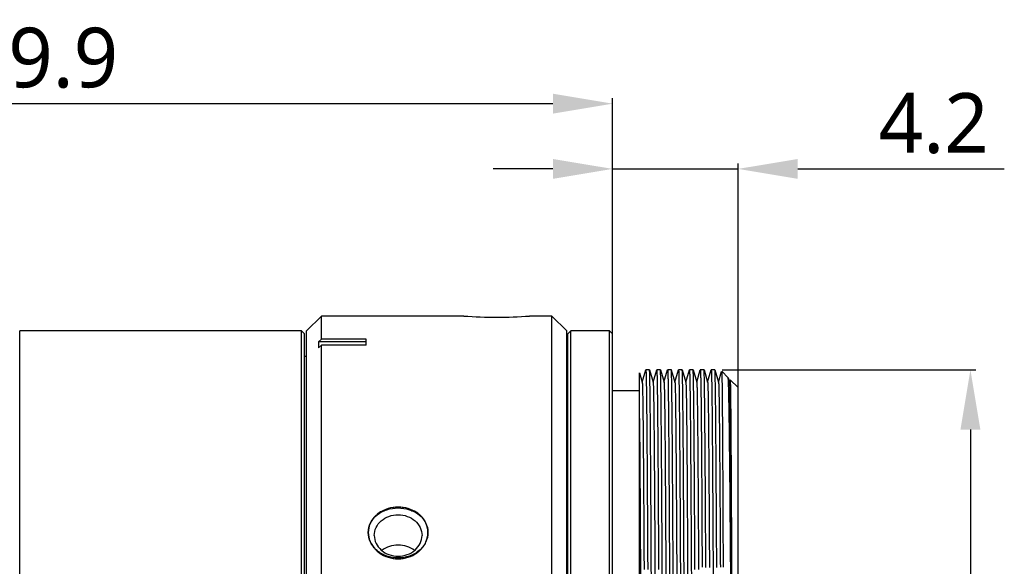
# Model space of a CAD drawing. Extents: x 678 to 799, y -56 to 8.
# Tile 6 of 8: x 708 to 741, y -10 to 8. Entities that reach past the tile are written whole.
import ezdxf

# ---------------------------------------------------------------- set-up
doc = ezdxf.new("R2010")
doc.units = 0
doc.header["$LTSCALE"] = 0.5
doc.header["$MEASUREMENT"] = 0
for name, color, linetype in [('1', 7, 'Continuous'), ('C-MOUNT_DXF_CONTINUOUS_LINE', 7, 'Continuous'), ('DIAPHRAGM-CYDXF_CONTINUOUS_LINE', 7, 'Continuous'), ('ENGRAVING-CYDXF_CONTINUOUS_LINE', 7, 'Continuous'), ('FLMC01-102_DXF_CONTINUOUS_LINE', 7, 'Continuous')]:
    doc.layers.add(name, color=color, linetype=linetype)
doc.styles.get("Standard").update_dxf_attribs({"font": 'Roboto-Regular.ttf'})
doc.dimstyles.get("Standard").update_dxf_attribs({"dimtxt": 0.18, "dimasz": 0.18, "dimexe": 0.18, "dimexo": 0.0625, "dimgap": 0.09, "dimtad": 0, "dimdec": 4, "dimzin": 0, "dimdsep": 46, "dimtxsty": 'STANDARD', "dimcen": 0.09, "dimadec": 0, "dimazin": 0, "dimtfac": 1, "dimtdec": 4, "dimtofl": 0, "dimtmove": 0, "dimatfit": 3, "dimfxl": 1, "dimtolj": 1, "dimtzin": 0, "dimarcsym": 0})

# ---------------------------------------------------------------- blocks, each defined once
blk = doc.blocks.new('*D24')
at = {"layer": '1', "color": 0, "linetype": 'Continuous', "lineweight": -2}
for p, q in [((731.672, -3.549), (740.167, -3.549)), ((739.987, -5.549), (739.987, -26.949)), ((731.672, -28.949), (740.167, -28.949))]:
    blk.add_line(p, q, dxfattribs=at)
at = {"layer": '1', "color": 0, "linetype": 'Continuous'}
for points in [[(740.32, -5.549), (739.654, -5.549), (739.987, -3.549)], [(739.654, -26.949), (740.32, -26.949), (739.987, -28.949)]]:
    blk.add_solid(points, dxfattribs=at)
at = {"layer": 'Defpoints', "color": 0, "linetype": 'Continuous'}
for p in [(731.609, -3.549), (731.609, -28.949), (739.987, -28.949)]:
    blk.add_point(p, dxfattribs=at)
at = {"layer": '1', "color": 0, "linetype": 'Continuous', "insert": (738.387, -16.249), "char_height": 2, "attachment_point": 5, "rotation": 90}
blk.add_mtext('\\A1;1/32UN', dxfattribs=at)
blk = doc.blocks.new('*D26')
at = {"layer": '1', "color": 0, "linetype": 'Continuous', "lineweight": -2}
for p, q in [((688.134, -1.987), (688.134, 5.545)), ((726.009, 5.365), (690.134, 5.365)), ((728.009, -3.474), (728.009, 5.545))]:
    blk.add_line(p, q, dxfattribs=at)
at = {"layer": '1', "color": 0, "linetype": 'Continuous'}
for points in [[(690.134, 5.698), (690.134, 5.032), (688.134, 5.365)], [(726.009, 5.032), (726.009, 5.698), (728.009, 5.365)]]:
    blk.add_solid(points, dxfattribs=at)
at = {"layer": 'Defpoints', "color": 0, "linetype": 'Continuous'}
for p in [(688.134, 5.365), (688.134, -2.049), (728.009, -3.537)]:
    blk.add_point(p, dxfattribs=at)
at = {"layer": '1', "color": 0, "linetype": 'Continuous', "insert": (708.87, 6.892), "char_height": 2, "attachment_point": 5}
blk.add_mtext('\\A1;39.9', dxfattribs=at)
blk = doc.blocks.new('*D27')
at = {"layer": '1', "color": 0, "linetype": 'Continuous', "lineweight": -2}
for p, q in [((728.009, -3.575), (728.009, 3.36)), ((732.208, -4.164), (732.208, 3.36)), ((726.009, 3.18), (724.009, 3.18)), ((728.009, 3.18), (732.208, 3.18)), ((734.208, 3.18), (741.122, 3.18))]:
    blk.add_line(p, q, dxfattribs=at)
at = {"layer": '1', "color": 0, "linetype": 'Continuous'}
for points in [[(726.009, 2.847), (726.009, 3.513), (728.009, 3.18)], [(734.208, 3.513), (734.208, 2.847), (732.208, 3.18)]]:
    blk.add_solid(points, dxfattribs=at)
at = {"layer": 'Defpoints', "color": 0, "linetype": 'Continuous'}
for p in [(732.208, 3.18), (728.009, -3.638), (732.208, -4.227)]:
    blk.add_point(p, dxfattribs=at)
at = {"layer": '1', "color": 0, "linetype": 'Continuous', "insert": (738.76, 4.701), "char_height": 2, "attachment_point": 5}
blk.add_mtext('\\A1;4.2', dxfattribs=at)

msp = doc.modelspace()

# ---------------------------------------------------------------- linework, layer by layer
at = {"layer": 'C-MOUNT_DXF_CONTINUOUS_LINE', "color": 7, "linetype": 'Continuous'}
for p, q in [((726.5077, -2.3468), (726.6077, -2.2468)), ((727.9077, -2.2468), (726.6077, -2.2468)), ((727.9077, -2.2468), (728.0077, -2.3468)), ((728.998, -3.9656), (729.1191, -3.5484)), ((729.243, -3.5468), (729.12, -3.5468)), ((729.2439, -3.5484), (729.243, -3.5468)), ((729.2439, -3.5484), (729.3649, -3.9656)), ((729.363, -3.9656), (729.4841, -3.5484)), ((729.608, -3.5468), (729.485, -3.5468)), ((729.6089, -3.5484), (729.608, -3.5468)), ((729.6089, -3.5484), (729.7299, -3.9656)), ((729.728, -3.9656), (729.8491, -3.5484)), ((729.973, -3.5468), (729.85, -3.5468)), ((729.9739, -3.5484), (729.973, -3.5468)), ((729.9739, -3.5484), (730.0949, -3.9656)), ((730.093, -3.9656), (730.2141, -3.5484)), ((730.338, -3.5468), (730.215, -3.5468)), ((730.3389, -3.5484), (730.338, -3.5468)), ((730.3389, -3.5484), (730.4599, -3.9656)), ((730.458, -3.9656), (730.5791, -3.5484)), ((730.703, -3.5468), (730.58, -3.5468)), ((730.7039, -3.5484), (730.703, -3.5468)), ((730.7039, -3.5484), (730.8249, -3.9656)), ((730.823, -3.9656), (730.9441, -3.5484)), ((731.068, -3.5468), (730.945, -3.5468)), ((731.0689, -3.5484), (731.068, -3.5468)), ((731.0689, -3.5484), (731.1899, -3.9656)), ((731.188, -3.9656), (731.3091, -3.5484)), ((731.433, -3.5468), (731.31, -3.5468)), ((731.4339, -3.5484), (731.433, -3.5468)), ((731.4339, -3.5484), (731.5549, -3.9656)), ((731.553, -3.9656), (731.6592, -3.5998)), ((731.6599, -3.599), (731.8757, -3.8149)), ((728.9077, -3.6478), (728.9999, -3.9656)), ((731.8771, -3.8178), (731.8757, -3.8149)), ((731.8771, -3.8178), (731.9199, -3.9656)), ((731.918, -3.9656), (731.9421, -3.8828)), ((731.9428, -3.8819), (732.2077, -4.1468)), ((728.0077, -4.2468), (728.9077, -4.2468)), ((732.2077, -28.3468), (732.2077, -4.1468)), ((730.0068, -5.6322), (730.003, -5.2046)), ((730.245, -5.2046), (730.2488, -5.633)), ((730.124, -5.5672), (730.1247, -5.6405)), ((730.3872, -7.8315), (730.3837, -7.2737)), ((730.3881, -7.987), (730.3872, -7.8315)), ((729.171, -8.1426), (729.1716, -8.2462)), ((729.2947, -8.253), (729.294, -8.1417)), ((729.536, -8.1429), (729.5367, -8.253)), ((729.6597, -8.2558), (729.659, -8.142)), ((730.3956, -9.2875), (730.3881, -7.987)), ((729.6602, -8.3441), (729.6597, -8.2558)), ((729.9017, -8.2558), (729.9022, -8.3428)), ((729.9022, -8.3428), (729.9058, -8.9806)), ((730.6331, -8.4888), (730.641, -9.9369)), ((730.764, -9.9362), (730.7561, -8.4882)), ((728.9319, -8.6349), (728.9342, -9.046)), ((731.9834, -8.596), (731.9835, -8.6182)), ((731.9835, -8.6182), (731.9898, -10.0641)), ((731.0009, -8.9816), (731.006, -9.9367)), ((730.0396, -11.0132), (730.0306, -9.301)), ((730.2726, -9.3011), (730.28, -10.7136)), ((730.4029, -10.6819), (730.3956, -9.2875)), ((731.3675, -9.2851), (731.371, -9.9398)), ((729.18, -9.7384), (729.1826, -10.2376)), ((729.3079, -10.6834), (729.304, -9.9374)), ((729.4239, -9.9449), (729.4243, -10.0145)), ((729.4243, -10.0145), (729.4284, -10.764)), ((729.546, -9.9365), (729.5476, -10.2376)), ((730.1548, -10.0942), (730.1584, -10.7617)), ((730.5198, -10.099), (730.5234, -10.7748)), ((730.641, -9.9369), (730.6449, -10.6777)), ((730.7656, -10.2389), (730.764, -9.9362)), ((730.8839, -9.9407), (730.8855, -10.2379)), ((731.006, -9.9367), (731.0072, -10.1632)), ((731.371, -9.9398), (731.4314, -22.5534)), ((731.4953, -10.1713), (731.4951, -10.1302))]:
    msp.add_line(p, q, dxfattribs=at)
at = {"layer": 'C-MOUNT_DXF_CONTINUOUS_LINE', "linetype": 'Continuous'}
for p, q in [((726.6077, -30.2468), (726.6077, -2.2468)), ((727.9077, -30.2468), (727.9077, -2.2468)), ((726.5077, -30.1468), (726.5077, -2.3468)), ((728.0077, -30.1468), (728.0077, -2.3468)), ((728.9077, -28.9468), (728.9077, -3.649))]:
    msp.add_line(p, q, dxfattribs=at)
at = {"layer": 'C-MOUNT_DXF_CONTINUOUS_LINE', "color": 7, "linetype": 'Continuous'}
msp.add_lwpolyline([(731.371, -9.9469), (731.379, -11.5133), (731.3855, -12.843)], dxfattribs=at)
msp.add_arc((727.6253, -4.1001), 4.3246, 1.85471, 2.00668, dxfattribs=at)
for points, knots in [([(729.12, -3.5468), (729.1205, -3.5468), (729.1211, -3.5491), (729.1217, -3.5522), (729.1225, -3.5585), (729.1237, -3.5711), (729.125, -3.5932), (729.1266, -3.6266), (729.1281, -3.6696), (729.1297, -3.722), (729.1313, -3.7839), (729.1335, -3.8852), (729.1362, -4.035), (729.1394, -4.2423), (729.1425, -4.4858), (729.1457, -4.7647), (729.1489, -5.0782), (729.152, -5.4255), (729.1552, -5.8053), (729.1596, -6.3736), (729.165, -7.1562), (729.169, -7.8016), (729.171, -8.1426)], [0, 0, 0, 0, 0.0003135, 0.0011161, 0.0024325, 0.0042663, 0.0094878, 0.016779, 0.0261351, 0.0375504, 0.0510188, 0.0665344, 0.1036681, 0.1488207, 0.2018413, 0.2625788, 0.3308723, 0.4065012, 0.489223, 0.5787951, 0.7774393, 1, 1, 1, 1]), ([(729.294, -8.1417), (729.2921, -7.8066), (729.2881, -7.1717), (729.2819, -6.2756), (729.2758, -5.4955), (729.2704, -4.922), (729.2661, -4.5279), (729.263, -4.2829), (729.2599, -4.0726), (729.2568, -3.8977), (729.2537, -3.7587), (729.2511, -3.6656), (729.2488, -3.6093), (729.2474, -3.5808), (729.2458, -3.5616), (729.2449, -3.5517), (729.2439, -3.5484)], [0, 0, 0, 0, 0.2188535, 0.4146765, 0.585152, 0.7283563, 0.7891712, 0.8425649, 0.888394, 0.9265156, 0.9567962, 0.9791645, 0.9873675, 0.9935759, 0.997786, 1, 1, 1, 1]), ([(729.485, -3.5468), (729.4855, -3.5468), (729.4861, -3.5491), (729.4867, -3.5522), (729.4875, -3.5585), (729.4887, -3.5711), (729.49, -3.5932), (729.4916, -3.6266), (729.4931, -3.6696), (729.4947, -3.722), (729.4963, -3.7839), (729.4985, -3.8852), (729.5012, -4.035), (729.5044, -4.2424), (729.5075, -4.4858), (729.5107, -4.7648), (729.5139, -5.0783), (729.517, -5.4256), (729.5202, -5.8055), (729.5246, -6.3739), (729.53, -7.1565), (729.534, -7.8019), (729.536, -8.1429)], [0, 0, 0, 0, 0.0003135, 0.001116, 0.0024325, 0.0042663, 0.0094878, 0.0167791, 0.0261352, 0.0375505, 0.051019, 0.0665347, 0.1036686, 0.1488215, 0.2018424, 0.2625802, 0.3308738, 0.4065029, 0.4892247, 0.5787968, 0.7774404, 1, 1, 1, 1]), ([(729.659, -8.142), (729.6571, -7.8069), (729.6531, -7.1719), (729.6469, -6.2758), (729.6408, -5.4956), (729.6354, -4.9221), (729.6311, -4.528), (729.628, -4.2829), (729.6249, -4.0726), (729.6218, -3.8977), (729.6187, -3.7587), (729.6161, -3.6656), (729.6138, -3.6093), (729.6124, -3.5808), (729.6108, -3.5616), (729.6099, -3.5517), (729.6089, -3.5484)], [0, 0, 0, 0, 0.2188527, 0.4146753, 0.5851508, 0.7283554, 0.7891705, 0.8425644, 0.8883938, 0.9265155, 0.9567962, 0.9791646, 0.9873675, 0.9935759, 0.9977861, 1, 1, 1, 1]), ([(729.85, -3.5468), (729.8505, -3.5468), (729.8511, -3.5492), (729.8518, -3.5523), (729.8525, -3.5588), (729.8537, -3.5718), (729.8551, -3.5944), (729.8566, -3.6287), (729.8582, -3.6728), (729.8598, -3.7266), (729.8614, -3.7901), (729.8637, -3.8941), (729.8665, -4.0478), (729.8696, -4.2605), (729.8728, -4.5102), (729.876, -4.7963), (729.8792, -5.1178), (729.8825, -5.4738), (729.8857, -5.863), (729.8901, -6.4452), (729.8956, -7.2464), (729.8996, -7.9069), (729.9017, -8.2558)], [0, 0, 0, 0, 0.0003129, 0.0011162, 0.0024346, 0.0042714, 0.0095013, 0.0168043, 0.0261756, 0.0376091, 0.051099, 0.066639, 0.1038273, 0.1490387, 0.2021197, 0.2629168, 0.3312628, 0.4069282, 0.4896669, 0.5792325, 0.7777553, 1, 1, 1, 1]), ([(730.003, -5.2046), (730.0019, -5.081), (729.9996, -4.8487), (729.996, -4.523), (729.9924, -4.2431), (729.9889, -4.0102), (729.9858, -3.8461), (729.9832, -3.739), (729.9814, -3.677), (729.9796, -3.6273), (729.978, -3.59), (729.9761, -3.5651), (729.9751, -3.5525), (729.9739, -3.5484)], [0, 0, 0, 0, 0.223755, 0.4207288, 0.5899671, 0.7306799, 0.842397, 0.8872473, 0.9246926, 0.9547065, 0.9772696, 0.9923661, 1, 1, 1, 1]), ([(730.215, -3.5468), (730.2156, -3.5468), (730.2162, -3.5501), (730.2171, -3.5542), (730.2179, -3.563), (730.2189, -3.5744), (730.2198, -3.5894), (730.2211, -3.6158), (730.2227, -3.657), (730.2245, -3.7164), (730.2264, -3.7888), (730.2282, -3.8742), (730.2301, -3.9725), (730.232, -4.0836), (730.2346, -4.2571), (730.2378, -4.5049), (730.2415, -4.8387), (730.2438, -5.0774), (730.245, -5.2046)], [0, 0, 0, 0, 0.0011491, 0.0042016, 0.0092294, 0.0162412, 0.025238, 0.0362186, 0.0641223, 0.0999324, 0.1436246, 0.1951536, 0.2544607, 0.3214867, 0.3961723, 0.5682562, 0.7698801, 1, 1, 1, 1]), ([(730.3718, -5.6355), (730.3705, -5.4799), (730.3679, -5.1873), (730.3639, -4.7768), (730.3598, -4.4236), (730.3558, -4.1296), (730.3523, -3.9222), (730.3494, -3.787), (730.3474, -3.7088), (730.3453, -3.6464), (730.3436, -3.5996), (730.3413, -3.5688), (730.3403, -3.5533), (730.3389, -3.5484)], [0, 0, 0, 0, 0.2235375, 0.420551, 0.5899924, 0.7310973, 0.8431553, 0.8880763, 0.9255207, 0.9554598, 0.9778659, 0.9927149, 1, 1, 1, 1]), ([(730.58, -3.5468), (730.5805, -3.5468), (730.5811, -3.5493), (730.5818, -3.5526), (730.5826, -3.5595), (730.5838, -3.5731), (730.5852, -3.597), (730.5868, -3.6331), (730.5884, -3.6795), (730.5901, -3.7362), (730.5917, -3.803), (730.594, -3.9125), (730.5969, -4.0743), (730.6002, -4.298), (730.6034, -4.5607), (730.6067, -4.8615), (730.61, -5.1995), (730.6133, -5.5734), (730.6166, -5.9821), (730.6212, -6.5927), (730.6268, -7.4319), (730.6309, -8.1237), (730.6331, -8.4888)], [0, 0, 0, 0, 0.0003116, 0.0011169, 0.0024394, 0.0042822, 0.0095297, 0.0168575, 0.0262602, 0.0377319, 0.0512662, 0.0668568, 0.1041577, 0.1494899, 0.2026958, 0.2636171, 0.3320701, 0.4078104, 0.4905842, 0.5801378, 0.7784059, 1, 1, 1, 1]), ([(730.7561, -8.4882), (730.754, -8.1292), (730.7499, -7.4481), (730.7435, -6.4862), (730.7371, -5.647), (730.7315, -5.0294), (730.7269, -4.6045), (730.7237, -4.3402), (730.7205, -4.1133), (730.7173, -3.9246), (730.7141, -3.7747), (730.7114, -3.6742), (730.709, -3.6136), (730.7075, -3.583), (730.7059, -3.5624), (730.7049, -3.5519), (730.7039, -3.5484)], [0, 0, 0, 0, 0.2180365, 0.4135827, 0.5841473, 0.7276336, 0.7886251, 0.8421869, 0.8881686, 0.9264203, 0.9567979, 0.9792164, 0.9874259, 0.9936282, 0.997819, 1, 1, 1, 1]), ([(730.945, -3.5468), (730.9455, -3.5468), (730.9461, -3.5496), (730.9469, -3.5533), (730.9477, -3.5609), (730.9486, -3.5707), (730.9494, -3.5837), (730.9507, -3.6066), (730.9522, -3.6424), (730.9539, -3.6938), (730.9556, -3.7566), (730.9573, -3.8306), (730.9598, -3.9518), (730.9628, -4.1308), (730.9662, -4.3783), (730.9697, -4.6686), (730.9731, -5.0008), (730.9766, -5.3736), (730.9801, -5.7857), (730.9835, -6.2355), (730.9883, -6.906), (730.9942, -7.8254), (730.9986, -8.5826), (731.0009, -8.9816)], [0, 0, 0, 0, 0.0003095, 0.0011192, 0.0024507, 0.0043065, 0.0066872, 0.0095922, 0.0169733, 0.0264439, 0.0379977, 0.051628, 0.0673274, 0.1048688, 0.1504614, 0.2039375, 0.2651264, 0.3338048, 0.4097051, 0.4925583, 0.5820852, 0.7797983, 1, 1, 1, 1]), ([(731.1303, -10.17), (731.1278, -9.6983), (731.123, -8.7984), (731.1154, -7.5213), (731.1089, -6.5483), (731.1036, -5.8512), (731.0998, -5.3948), (731.096, -4.9857), (731.0922, -4.6256), (731.0884, -4.3161), (731.0847, -4.0585), (731.0814, -3.8769), (731.0787, -3.7584), (731.0768, -3.6899), (731.0749, -3.6351), (731.0732, -3.5939), (731.0711, -3.5666), (731.0702, -3.5528), (731.0689, -3.5484)], [0, 0, 0, 0, 0.213688, 0.4076834, 0.5786089, 0.6544742, 0.7234899, 0.785371, 0.8398344, 0.8866346, 0.9255895, 0.9565231, 0.9689298, 0.9792808, 0.9875691, 0.993788, 0.9979318, 1, 1, 1, 1]), ([(731.31, -3.5468), (731.3106, -3.5468), (731.3112, -3.5498), (731.312, -3.5536), (731.3128, -3.5617), (731.3137, -3.5722), (731.3146, -3.5859), (731.3158, -3.6102), (731.3174, -3.6482), (731.3191, -3.7027), (731.3209, -3.7693), (731.3227, -3.8478), (731.3245, -3.9383), (731.3263, -4.0405), (731.3288, -4.2001), (731.3318, -4.4283), (731.3354, -4.7358), (731.339, -5.0874), (731.3425, -5.4818), (731.3461, -5.9175), (731.3497, -6.3927), (731.3546, -7.1001), (731.3607, -8.0684), (731.3652, -8.8656), (731.3675, -9.2851)], [0, 0, 0, 0, 0.0003085, 0.001121, 0.0024579, 0.0043218, 0.0067128, 0.0096308, 0.0170449, 0.0265583, 0.0381644, 0.0518567, 0.0676255, 0.0854521, 0.1053155, 0.151069, 0.2047184, 0.2660773, 0.3348916, 0.4108911, 0.4938029, 0.5833082, 0.7806719, 1, 1, 1, 1]), ([(731.4951, -10.1302), (731.4926, -9.6611), (731.4878, -8.7663), (731.4803, -7.4965), (731.4738, -6.5293), (731.4685, -5.8365), (731.4647, -5.383), (731.4609, -4.9765), (731.4571, -4.6187), (731.4534, -4.3112), (731.4496, -4.0553), (731.4464, -3.8748), (731.4436, -3.7571), (731.4418, -3.689), (731.4399, -3.6346), (731.4382, -3.5936), (731.4361, -3.5665), (731.4352, -3.5528), (731.4339, -3.5484)], [0, 0, 0, 0, 0.2137971, 0.407834, 0.5787522, 0.6546038, 0.7235999, 0.7854586, 0.8399003, 0.8866794, 0.9256152, 0.9565341, 0.9689356, 0.9792826, 0.9875683, 0.9937859, 0.9979299, 1, 1, 1, 1]), ([(731.6599, -3.599), (731.6605, -3.5996), (731.6607, -3.6028), (731.6616, -3.6085), (731.6622, -3.6182), (731.663, -3.6312), (731.6637, -3.6477), (731.6648, -3.6766), (731.666, -3.7215), (731.6675, -3.7857), (731.669, -3.8638), (731.6705, -3.9555), (731.6726, -4.1051), (731.6751, -4.3254), (731.6781, -4.6291), (731.6811, -4.9843), (731.684, -5.3894), (731.687, -5.8427), (731.69, -6.3421), (731.693, -6.8855), (731.6971, -7.6907), (731.7022, -8.7875), (731.706, -9.689), (731.7079, -10.1619)], [0, 0, 0, 0, 0.0003982, 0.0013214, 0.0027757, 0.0047615, 0.0072782, 0.0103252, 0.0180063, 0.0277975, 0.0396913, 0.0536797, 0.0697494, 0.1080413, 0.1543803, 0.2085785, 0.2704077, 0.3395724, 0.4157708, 0.4986854, 0.5879334, 0.7838263, 1, 1, 1, 1]), ([(731.9614, -10.0642), (731.958, -9.6204), (731.9513, -8.7741), (731.9409, -7.5734), (731.9305, -6.5158), (731.9216, -5.7321), (731.9142, -5.1896), (731.909, -4.8501), (731.9038, -4.5576), (731.8987, -4.3133), (731.8935, -4.1182), (731.8891, -3.9867), (731.8853, -3.9067), (731.8828, -3.8657), (731.8802, -3.8375), (731.8785, -3.8228), (731.8771, -3.8178)], [0, 0, 0, 0, 0.2131195, 0.4063945, 0.5766128, 0.7209869, 0.7827269, 0.8371585, 0.8840433, 0.923209, 0.9544989, 0.9777689, 0.986372, 0.9929462, 0.9974878, 1, 1, 1, 1]), ([(731.9428, -3.8819), (731.944, -3.8831), (731.9437, -3.89), (731.9457, -3.902), (731.9462, -3.9231), (731.947, -3.9392), (731.9473, -3.9487)], [0, 0, 0, 0, 0.0769192, 0.2689722, 0.5767126, 1, 1, 1, 1]), ([(728.9999, -3.9656), (729.0008, -3.9687), (729.0018, -3.978), (729.0033, -3.996), (729.0047, -4.0227), (729.007, -4.0751), (729.0096, -4.1618), (729.0125, -4.2909), (729.0155, -4.4533), (729.0186, -4.6486), (729.0216, -4.876), (729.0259, -5.2419), (729.0311, -5.7744), (729.0371, -6.4992), (729.0432, -7.3324), (729.047, -7.9231), (729.049, -8.2351)], [0, 0, 0, 0, 0.0022704, 0.0065277, 0.0127741, 0.0210059, 0.0434039, 0.0736757, 0.11176, 0.1575331, 0.2108535, 0.271579, 0.4146105, 0.5849852, 0.7808497, 1, 1, 1, 1]), ([(729.3649, -3.9656), (729.3661, -3.9696), (729.3671, -3.9823), (729.3691, -4.0071), (729.3707, -4.0444), (729.3725, -4.0939), (729.3743, -4.1557), (729.3769, -4.2623), (729.3801, -4.4256), (729.3837, -4.6572), (729.3873, -4.9354), (729.391, -5.2593), (729.3961, -5.7782), (729.4024, -6.5295), (729.4097, -7.5454), (729.4169, -8.7013), (729.4216, -9.5168), (729.4239, -9.9449)], [0, 0, 0, 0, 0.0021211, 0.0063022, 0.0125416, 0.0208322, 0.0311657, 0.0435333, 0.0743351, 0.1131248, 0.1597223, 0.2139406, 0.275585, 0.4200814, 0.5908798, 0.7852225, 1, 1, 1, 1]), ([(729.7299, -3.9656), (729.7309, -3.9687), (729.7318, -3.9782), (729.7334, -3.9967), (729.7348, -4.0239), (729.7371, -4.0776), (729.7397, -4.1664), (729.7427, -4.2987), (729.7457, -4.4651), (729.7488, -4.6652), (729.7519, -4.8982), (729.7562, -5.2731), (729.7615, -5.8184), (729.7676, -6.5604), (729.7737, -7.413), (729.7776, -8.0172), (729.7796, -8.3361)], [0, 0, 0, 0, 0.0022497, 0.0064955, 0.01274, 0.0209771, 0.0433988, 0.0736962, 0.1118027, 0.1576228, 0.2110032, 0.2717835, 0.4148863, 0.5853033, 0.781078, 1, 1, 1, 1]), ([(730.0949, -3.9656), (730.0961, -3.9696), (730.0971, -3.9819), (730.099, -4.006), (730.1006, -4.0423), (730.1033, -4.1144), (730.1063, -4.2341), (730.1099, -4.4129), (730.1134, -4.6382), (730.117, -4.9088), (730.1206, -5.2236), (730.1229, -5.4479), (730.124, -5.5672)], [0, 0, 0, 0, 0.0077097, 0.0228769, 0.0455189, 0.0756083, 0.1579939, 0.2697544, 0.4105817, 0.5798328, 0.7766079, 1, 1, 1, 1]), ([(730.4599, -3.9656), (730.4611, -3.9697), (730.4621, -3.9825), (730.4641, -4.0077), (730.4657, -4.0457), (730.4676, -4.096), (730.4694, -4.1589), (730.4721, -4.2675), (730.4752, -4.4337), (730.4789, -4.6694), (730.4826, -4.9527), (730.4862, -5.2823), (730.4885, -5.5173), (730.4897, -5.6423)], [0, 0, 0, 0, 0.0076422, 0.0227575, 0.0453741, 0.0754663, 0.1129892, 0.1578963, 0.2696747, 0.4104185, 0.5795756, 0.7763677, 1, 1, 1, 1]), ([(730.8249, -3.9656), (730.8261, -3.9697), (730.8271, -3.9823), (730.8291, -4.007), (730.8307, -4.0443), (730.8325, -4.0938), (730.8343, -4.1555), (730.8369, -4.2621), (730.8401, -4.4253), (730.8437, -4.6567), (730.8473, -4.9347), (730.851, -5.2583), (730.8561, -5.7769), (730.8624, -6.5277), (730.8696, -7.5428), (730.8769, -8.6979), (730.8816, -9.5129), (730.8839, -9.9407)], [0, 0, 0, 0, 0.0021155, 0.0062854, 0.0125174, 0.0208103, 0.0311519, 0.0435284, 0.0743292, 0.113099, 0.1597037, 0.2139345, 0.2755651, 0.4200664, 0.5908556, 0.7852206, 1, 1, 1, 1]), ([(731.1899, -3.9656), (731.1912, -3.9698), (731.1921, -3.9829), (731.1942, -4.0085), (731.1958, -4.0472), (731.1977, -4.0986), (731.1995, -4.1628), (731.2022, -4.2737), (731.2054, -4.4434), (731.2091, -4.6841), (731.2128, -4.9733), (731.2165, -5.3098), (731.2218, -5.8488), (731.2282, -6.6285), (731.2356, -7.6817), (731.243, -8.8786), (731.2477, -9.7223), (731.2502, -10.1649)], [0, 0, 0, 0, 0.0021046, 0.0062711, 0.0125056, 0.0208085, 0.0311714, 0.0435788, 0.0744636, 0.1133354, 0.1600562, 0.2144162, 0.2761732, 0.4208706, 0.5917056, 0.7858439, 1, 1, 1, 1]), ([(731.5549, -3.9656), (731.5562, -3.9698), (731.5571, -3.9828), (731.5592, -4.0085), (731.5608, -4.0472), (731.5627, -4.0986), (731.5645, -4.1628), (731.5672, -4.2735), (731.5704, -4.4432), (731.5741, -4.6838), (731.5778, -4.9729), (731.5815, -5.3093), (731.5868, -5.8481), (731.5932, -6.6275), (731.6006, -7.6804), (731.608, -8.8768), (731.6127, -9.7203), (731.6151, -10.1627)], [0, 0, 0, 0, 0.0021022, 0.0062688, 0.0125074, 0.0208145, 0.0311771, 0.0435813, 0.0744589, 0.1133345, 0.1600578, 0.2144097, 0.2761633, 0.4208634, 0.5916967, 0.7858337, 1, 1, 1, 1]), ([(731.9199, -3.9656), (731.9211, -3.9697), (731.9221, -3.9826), (731.9241, -4.0079), (731.9257, -4.046), (731.9276, -4.0965), (731.9294, -4.1596), (731.9321, -4.2686), (731.9353, -4.4355), (731.9389, -4.6721), (731.9426, -4.9564), (731.9463, -5.2872), (731.9515, -5.8172), (731.9578, -6.5843), (731.9652, -7.6208), (731.9725, -8.7994), (731.9772, -9.6306), (731.9796, -10.0667)], [0, 0, 0, 0, 0.0021102, 0.0062874, 0.0125299, 0.0208295, 0.0311767, 0.0435614, 0.0744036, 0.1132484, 0.1599128, 0.2142007, 0.2759111, 0.420517, 0.5913408, 0.7855622, 1, 1, 1, 1]), ([(731.9477, -3.9602), (731.9498, -4.0258), (731.953, -4.1966), (731.9573, -4.5107), (731.9615, -4.9395), (731.9679, -5.7275), (731.9754, -6.9586), (731.9806, -8.0094), (731.9834, -8.596)], [0, 0, 0, 0, 0.042513, 0.110513, 0.2033006, 0.3200194, 0.6204045, 1, 1, 1, 1]), ([(728.9077, -5.1752), (728.9099, -5.4104), (728.9196, -6.5636), (728.9267, -7.7168), (728.9319, -8.6349)], [0, 0, 0, 0, 0.2039293, 1, 1, 1, 1]), ([(730.0187, -7.2737), (730.0177, -7.1242), (730.0141, -6.577), (730.0101, -6.0299), (730.0068, -5.6322)], [0, 0, 0, 0, 0.2732515, 1, 1, 1, 1]), ([(730.1247, -5.6405), (730.126, -5.7806), (730.1317, -6.4232), (730.1363, -7.0658), (730.1397, -7.5684)], [0, 0, 0, 0, 0.2179933, 1, 1, 1, 1]), ([(730.2488, -5.633), (730.2498, -5.7566), (730.2542, -6.3035), (730.2579, -6.8504), (730.2607, -7.2737)], [0, 0, 0, 0, 0.2260568, 1, 1, 1, 1]), ([(730.3837, -7.2737), (730.3827, -7.1245), (730.3791, -6.5785), (730.3751, -6.0324), (730.3718, -5.6355)], [0, 0, 0, 0, 0.2732211, 1, 1, 1, 1]), ([(730.4897, -5.6423), (730.491, -5.7824), (730.4967, -6.4244), (730.5013, -7.0665), (730.5047, -7.5684)], [0, 0, 0, 0, 0.2182325, 1, 1, 1, 1]), ([(730.0306, -9.301), (730.0297, -9.1217), (730.0259, -8.4459), (730.0219, -7.7701), (730.0187, -7.2737)], [0, 0, 0, 0, 0.2653619, 1, 1, 1, 1]), ([(730.1397, -7.5684), (730.141, -7.7627), (730.1464, -8.6046), (730.1512, -9.4466), (730.1548, -10.0942)], [0, 0, 0, 0, 0.2307782, 1, 1, 1, 1]), ([(730.2607, -7.2737), (730.2617, -7.4318), (730.2659, -8.1076), (730.2698, -8.7834), (730.2726, -9.3011)], [0, 0, 0, 0, 0.2340146, 1, 1, 1, 1]), ([(730.5047, -7.5684), (730.506, -7.763), (730.5114, -8.6065), (730.5162, -9.4501), (730.5198, -10.099)], [0, 0, 0, 0, 0.2307364, 1, 1, 1, 1]), ([(729.049, -8.2351), (729.05, -8.393), (729.054, -9.0608), (729.0578, -9.7285), (729.0605, -10.2383)], [0, 0, 0, 0, 0.2365756, 1, 1, 1, 1]), ([(729.1716, -8.2462), (729.1723, -8.3658), (729.1752, -8.8632), (729.178, -9.3606), (729.18, -9.7384)], [0, 0, 0, 0, 0.2404355, 1, 1, 1, 1]), ([(729.304, -9.9374), (729.3033, -9.7914), (729.3003, -9.2299), (729.2971, -8.6684), (729.2947, -8.253)], [0, 0, 0, 0, 0.260123, 1, 1, 1, 1]), ([(729.5367, -8.253), (729.5375, -8.3874), (729.5407, -8.9485), (729.5438, -9.5097), (729.546, -9.9365)], [0, 0, 0, 0, 0.2394668, 1, 1, 1, 1]), ([(729.6729, -10.6871), (729.6719, -10.4821), (729.6679, -9.7011), (729.6636, -8.9201), (729.6602, -8.3441)], [0, 0, 0, 0, 0.2625414, 1, 1, 1, 1]), ([(729.7796, -8.3361), (729.7808, -8.5266), (729.7857, -9.3374), (729.7901, -10.1481), (729.7934, -10.7684)], [0, 0, 0, 0, 0.2349128, 1, 1, 1, 1]), ([(728.9342, -9.046), (728.935, -9.1846), (728.9381, -9.7588), (728.9411, -10.3331), (728.9433, -10.7688)], [0, 0, 0, 0, 0.2412933, 1, 1, 1, 1]), ([(729.9058, -8.9806), (729.9066, -9.1178), (729.9097, -9.6867), (729.9127, -10.2555), (729.9149, -10.6871)], [0, 0, 0, 0, 0.2412242, 1, 1, 1, 1]), ([(731.9777, -12.3173), (731.9764, -12.1235), (731.9711, -11.3725), (731.9656, -10.6214), (731.9614, -10.0642)], [0, 0, 0, 0, 0.2580295, 1, 1, 1, 1]), ([(731.9796, -10.0667), (731.9806, -10.2477), (731.9847, -10.9981), (731.9885, -11.7486), (731.9913, -12.3181)], [0, 0, 0, 0, 0.2410775, 1, 1, 1, 1]), ([(731.9898, -10.0641), (731.9906, -10.2453), (731.9937, -10.9963), (731.9967, -11.7473), (731.9989, -12.3172)], [0, 0, 0, 0, 0.2412317, 1, 1, 1, 1])]:
    msp.add_open_spline(points, degree=3, knots=knots, dxfattribs=at)
at = {"layer": 'DIAPHRAGM-CYDXF_CONTINUOUS_LINE', "color": 0, "linetype": 'Continuous'}
for p, q in [((717.7577, -2.2468), (718.2577, -1.7468)), ((718.2577, -2.5216), (718.2577, -1.7468)), ((717.7577, -30.2468), (717.7577, -2.2468)), ((718.1609, -2.6127), (718.2577, -2.5216)), ((718.2577, -2.7268), (718.1609, -2.8179)), ((718.2577, -30.7468), (718.2577, -2.7268))]:
    msp.add_line(p, q, dxfattribs=at)
at = {"layer": 'DIAPHRAGM-CYDXF_CONTINUOUS_LINE', "color": 7, "linetype": 'Continuous'}
for p, q in [((723.0277, -1.7468), (718.2577, -1.7468)), ((725.9777, -1.7468), (725.2277, -1.7468)), ((725.9777, -1.7468), (726.4777, -2.2468)), ((719.7577, -2.6127), (718.1609, -2.6127)), ((719.7577, -2.5216), (718.2577, -2.5216)), ((719.7577, -2.7268), (719.7577, -2.5216)), ((719.7577, -2.7268), (718.2577, -2.7268))]:
    msp.add_line(p, q, dxfattribs=at)
at = {"layer": 'DIAPHRAGM-CYDXF_CONTINUOUS_LINE', "linetype": 'Continuous'}
for p, q in [((725.9777, -30.7468), (725.9777, -1.7468)), ((726.4777, -30.2468), (726.4777, -2.2468))]:
    msp.add_line(p, q, dxfattribs=at)
at = {"layer": 'DIAPHRAGM-CYDXF_CONTINUOUS_LINE', "color": 7, "linetype": 'Continuous'}
msp.add_arc((724.1277, 12.7131), 14.5017, 265.64976, 274.35024, dxfattribs=at)
at = {"layer": 'DIAPHRAGM-CYDXF_CONTINUOUS_LINE', "color": 0, "linetype": 'Continuous'}
for centre, radius, start, end in [((719.8457, -2.7153), 1.688, 176.51438, 181.74102), ((719.8484, -2.7151), 1.6907, 181.74505, 183.48554)]:
    msp.add_arc(centre, radius, start, end, dxfattribs=at)
at = {"layer": 'DIAPHRAGM-CYDXF_CONTINUOUS_LINE', "color": 2, "linetype": 'Continuous'}
for centre, radius, start, end in [((720.8277, -9.3513), 1.2033, 88.90079, 90.00012), ((720.8278, -9.3478), 1.1998, 85.5508, 88.90239), ((720.6853, -9.0633), 0.8765, 132.01841, 134.77017), ((720.698, -9.0772), 0.8953, 130.16088, 132.02128), ((720.7052, -9.0858), 0.9065, 129.47707, 130.16326), ((720.7134, -9.0959), 0.9195, 127.36066, 129.47362), ((720.9532, -9.0825), 0.9022, 49.18684, 49.84457), ((720.9599, -9.0748), 0.892, 47.48201, 49.1888), ((720.9215, -8.9299), 0.9218, 316.86252, 317.53267), ((720.7445, -8.9187), 0.9372, 225.94226, 227.60771), ((720.7496, -8.9131), 0.9448, 227.60635, 228.24992), ((720.8277, -8.7702), 1.11, 265.18899, 268.81249), ((720.8277, -8.7676), 1.1126, 268.81112, 270.0001), ((720.8978, -8.9041), 0.9568, 309.00446, 311.0827), ((720.904, -8.9112), 0.9474, 311.08503, 311.75752), ((720.9191, -8.9275), 0.9252, 311.73295, 316.8603)]:
    msp.add_arc(centre, radius, start, end, dxfattribs=at)
at = {"layer": 'DIAPHRAGM-CYDXF_CONTINUOUS_LINE', "color": 7, "linetype": 'Continuous'}
for points, knots in [([(719.8277, -8.9968), (719.8277, -8.886), (719.8846, -8.6566), (720.1184, -8.3845), (720.4493, -8.2134), (720.828, -8.1554), (721.2066, -8.2135), (721.5374, -8.3847), (721.7709, -8.6568), (721.8277, -8.8861), (721.8277, -8.9968)], [0, 0, 0, 0, 0.1164617, 0.2376147, 0.3662332, 0.5000761, 0.6339144, 0.7625145, 0.8835981, 1, 1, 1, 1]), ([(720.0277, -9.0968), (720.0277, -9.0062), (720.0719, -8.8186), (720.2538, -8.5888), (720.5192, -8.4387), (720.8277, -8.3865), (721.1363, -8.4387), (721.4016, -8.5888), (721.5836, -8.8186), (721.6277, -9.0062), (721.6277, -9.0968)], [0, 0, 0, 0, 0.1165766, 0.2383265, 0.3668422, 0.5, 0.6331578, 0.7616735, 0.8834234, 1, 1, 1, 1]), ([(721.8277, -8.9968), (721.8277, -9.1092), (721.7695, -9.3425), (721.5388, -9.6244), (721.2087, -9.8087), (720.8275, -9.8725), (720.4463, -9.8086), (720.1165, -9.6242), (719.8859, -9.3424), (719.8277, -9.1092), (719.8277, -8.9968)], [0, 0, 0, 0, 0.1164948, 0.2390832, 0.367816, 0.5000749, 0.6323303, 0.7610477, 0.8835662, 1, 1, 1, 1]), ([(720.0277, -9.0968), (720.0277, -9.1875), (720.0719, -9.3751), (720.2538, -9.6049), (720.5192, -9.755), (720.8277, -9.8072), (721.1363, -9.755), (721.4016, -9.6049), (721.5836, -9.3751), (721.6277, -9.1875), (721.6277, -9.0968)], [0, 0, 0, 0, 0.1165766, 0.2383265, 0.3668422, 0.5, 0.6331578, 0.7616735, 0.8834234, 1, 1, 1, 1]), ([(721.3737, -9.5974), (721.2231, -9.4789), (720.8277, -9.3553), (720.4324, -9.4789), (720.2817, -9.5974)], [0, 0, 0, 0, 0.5000262, 1, 1, 1, 1])]:
    msp.add_open_spline(points, degree=3, knots=knots, dxfattribs=at)
at = {"layer": 'DIAPHRAGM-CYDXF_CONTINUOUS_LINE', "color": 2, "linetype": 'Continuous'}
for points, knots in [([(720.8277, -8.1481), (720.771, -8.1481), (720.6003, -8.1602), (720.3663, -8.2294), (720.2111, -8.3225), (720.1554, -8.365)], [0, 0, 0, 0, 0.2326304, 0.6992784, 1, 1, 1, 1]), ([(721.535, -8.393), (721.4705, -8.3386), (721.305, -8.2342), (721.0857, -8.1691), (720.9468, -8.1537), (720.9209, -8.1517)], [0, 0, 0, 0, 0.3881051, 0.8861925, 1, 1, 1, 1]), ([(720.068, -8.441), (719.9914, -8.517), (719.8668, -8.6975), (719.8277, -8.8972), (719.8277, -8.9968)], [0, 0, 0, 0, 0.4996817, 1, 1, 1, 1]), ([(721.8277, -8.9968), (721.8277, -8.8971), (721.7884, -8.6971), (721.6576, -8.5076), (721.5712, -8.4252), (721.5627, -8.4174)], [0, 0, 0, 0, 0.4746305, 0.9492609, 1, 1, 1, 1]), ([(719.8277, -8.9968), (719.8277, -9.0966), (719.8671, -9.2994), (719.9978, -9.497), (720.0843, -9.5839), (720.0928, -9.5922)], [0, 0, 0, 0, 0.4746305, 0.9492609, 1, 1, 1, 1]), ([(721.6015, -9.5522), (721.6717, -9.4756), (721.7899, -9.2927), (721.8277, -9.0965), (721.8277, -8.9968)], [0, 0, 0, 0, 0.4837029, 1, 1, 1, 1]), ([(720.1205, -9.6179), (720.1849, -9.6754), (720.3505, -9.787), (720.5697, -9.8574), (720.7086, -9.874), (720.7346, -9.8762)], [0, 0, 0, 0, 0.3881051, 0.8861925, 1, 1, 1, 1]), ([(720.8277, -9.8801), (720.8845, -9.8801), (721.0552, -9.8671), (721.2892, -9.7922), (721.4444, -9.6927), (721.5001, -9.6476)], [0, 0, 0, 0, 0.2326304, 0.6992784, 1, 1, 1, 1])]:
    msp.add_open_spline(points, degree=3, knots=knots, dxfattribs=at)
at = {"layer": 'ENGRAVING-CYDXF_CONTINUOUS_LINE', "color": 0, "linetype": 'Continuous'}
for p, q in [((711.8292, -2.2468), (708.1577, -2.2468)), ((708.1577, -30.2468), (708.1577, -2.2468)), ((717.5977, -2.2468), (710.8577, -2.2468)), ((717.5977, -2.2468), (717.6977, -2.3468)), ((717.5977, -30.2468), (717.5977, -2.2468)), ((717.6977, -30.1468), (717.6977, -2.3468)), ((717.6977, -3.0968), (717.7577, -3.0968))]:
    msp.add_line(p, q, dxfattribs=at)
at = {"layer": 'FLMC01-102_DXF_CONTINUOUS_LINE', "color": 7, "linetype": 'Continuous'}
msp.add_line((726.4777, -5.6468), (726.5077, -5.6468), dxfattribs=at)

# ---------------------------------------------------------------- dimensions: what is measured, and where the dimension line sits
at = {"layer": '1', "color": 0, "linetype": 'Continuous'}
for base, p1, p2, override, picture, middle in [((688.1336, 5.365), (728.009, -3.5365), (688.1336, -2.0491), {"dimtxt": 2, "dimasz": 2, "dimgap": 0.5, "dimtad": 1, "dimdec": 1, "dimzin": 8}, '*D26', (708.8699, 5.365)), ((732.2077, 3.1799), (728.009, -3.6378), (732.2077, -4.2268), {"dimtxt": 2, "dimasz": 2, "dimgap": 0.5, "dimtad": 1, "dimdec": 2, "dimzin": 8, "dimtofl": 1}, '*D27', (738.7604, 3.1799))]:
    dim = msp.add_linear_dim(base=base, p1=p1, p2=p2, dimstyle='Standard', override=override, dxfattribs=at)
    dim.commit()
    dim.dimension.update_dxf_attribs({"geometry": picture, "text_midpoint": middle, "dimtype": 160})
dim = msp.add_linear_dim(base=(739.987, -28.9491), p1=(731.609, -3.5491), p2=(731.609, -28.9491), angle=90, text='1/32UN', dimstyle='Standard', override={"dimtxt": 2, "dimasz": 2, "dimgap": 0.5, "dimtad": 1, "dimdec": 2, "dimzin": 8}, dxfattribs=at)
dim.commit()
dim.dimension.update_dxf_attribs({"geometry": '*D24', "text_midpoint": (739.987, -16.2491), "dimtype": 160})

doc.saveas('drawing.dxf')
